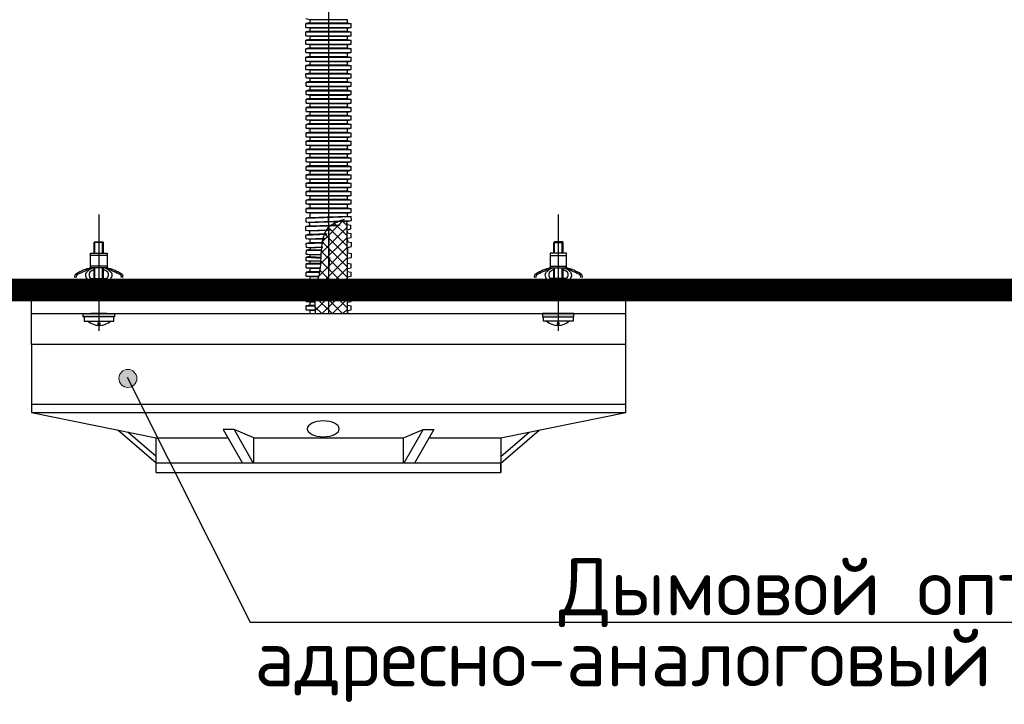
# Model space of a CAD drawing. Header units: millimetres. Extents: x -228268 to 1513407, y -439898 to -137408.
# Tile 15 of 125: x -116763 to -113269, y -244875 to -242447. Entities that reach past the tile are written whole.
import ezdxf
from ezdxf.enums import TextEntityAlignment as Align

# ---------------------------------------------------------------- set-up
doc = ezdxf.new("R2010")
doc.units = ezdxf.units.MM
doc.layers.add('Линия 0.3', color=7, linetype='Continuous', lineweight=30)
doc.layers.add('Эле-во', color=1, linetype='Continuous', lineweight=30)
doc.styles.add('Arial', font='arial.ttf', dxfattribs={"width": 0.9})
doc.styles.add('GOST', font='isocpeur.ttf')
doc.linetypes.add('Кабель в трубе', pattern='A,8,[133,ltypeshp.shx,S=1,R=0,X=10,Y=1.3],-3,[130,ltypeshp.shx,S=1.5,R=-45,X=-1.5,Y=0],8', length=19)

# ---------------------------------------------------------------- blocks, each defined once
blk = doc.blocks.new('vcBlockPos')
at = {"color": 0, "linetype": 'ByBlock', "lineweight": -2, "style": 'Arial'}
blk.add_attdef('ПОЗИЦИЯ', text='', height=250, dxfattribs=at).set_placement((0, 0), align=Align.BOTTOM_CENTER)
at = {"color": 0, "linetype": 'ByBlock', "lineweight": -2, "style": 'Arial', "flags": 1}
blk.add_attdef('КОЛИЧЕСТВО', text='', height=250, dxfattribs=at).set_placement((0, 0), align=Align.RIGHT)
at = {"color": 0, "linetype": 'ByBlock', "lineweight": -2, "style": 'Arial'}
blk.add_attdef('НТЕКСТ', text='', height=250, dxfattribs=at).set_placement((0, 0), align=Align.TOP_CENTER)
blk = doc.blocks.new('A$C83e4ce7a')
h = blk.add_hatch()
h.set_pattern_fill('ANSI37', color=256, scale=8.12853, angle=-90)
h.set_pattern_definition([(315, (9188.131, 16103.004), (18.24907, 18.24907), []), (45, (9188.131, 16103.004), (-18.24907, 18.24907), [])])
edge = h.paths.add_edge_path()
edge.add_line((-417, 440.9), (-484, 440.9))
edge.add_line((-484, 440.9), (-530.4, 440.9))
edge.add_spline(control_points=[(-530.4, 440.9), (-530.5, 444.5), (-530.6, 448), (-530.8, 451.6)], knot_values=[0, 0, 0, 0, 0.647749, 0.647749, 0.647749, 0.647749], degree=3, periodic=0)
edge.add_spline(control_points=[(-530.8, 451.6), (-530.8, 452.5), (-530.8, 453.3), (-530.8, 454.2)], knot_values=[0.647749, 0.647749, 0.647749, 0.647749, 0.803959, 0.803959, 0.803959, 0.803959], degree=3, periodic=0)
edge.add_spline(control_points=[(-530.8, 454.2), (-531, 458.8), (-531.1, 463.5), (-531.2, 468.1)], knot_values=[0.803959, 0.803959, 0.803959, 0.803959, 1.646523, 1.646523, 1.646523, 1.646523], degree=3, periodic=0)
edge.add_spline(control_points=[(-531.2, 468.1), (-531.2, 469), (-531.3, 469.9), (-531.3, 470.7)], knot_values=[1.646523, 1.646523, 1.646523, 1.646523, 1.803242, 1.803242, 1.803242, 1.803242], degree=3, periodic=0)
edge.add_spline(control_points=[(-531.3, 470.7), (-531.3, 474.3), (-531.4, 477.9), (-531.4, 481.4)], knot_values=[1.803242, 1.803242, 1.803242, 1.803242, 2.454823, 2.454823, 2.454823, 2.454823], degree=3, periodic=0)
edge.add_spline(control_points=[(-531.4, 481.4), (-531.4, 482.3), (-531.4, 483.2), (-531.4, 484)], knot_values=[2.454823, 2.454823, 2.454823, 2.454823, 2.612264, 2.612264, 2.612264, 2.612264], degree=3, periodic=0)
edge.add_spline(control_points=[(-531.4, 484), (-531.4, 488.7), (-531.3, 493.3), (-531.1, 498)], knot_values=[2.612264, 2.612264, 2.612264, 2.612264, 3.463582, 3.463582, 3.463582, 3.463582], degree=3, periodic=0)
edge.add_spline(control_points=[(-531.1, 498), (-531.1, 498.8), (-531.1, 499.7), (-531, 500.5)], knot_values=[3.463582, 3.463582, 3.463582, 3.463582, 3.622327, 3.622327, 3.622327, 3.622327], degree=3, periodic=0)
edge.add_spline(control_points=[(-531, 500.5), (-530.9, 504.1), (-530.7, 507.7), (-530.4, 511.3)], knot_values=[3.622327, 3.622327, 3.622327, 3.622327, 4.283709, 4.283709, 4.283709, 4.283709], degree=3, periodic=0)
edge.add_spline(control_points=[(-530.4, 511.3), (-530.3, 512.1), (-530.3, 513), (-530.2, 513.8)], knot_values=[4.283709, 4.283709, 4.283709, 4.283709, 4.443857, 4.443857, 4.443857, 4.443857], degree=3, periodic=0)
edge.add_spline(control_points=[(-530.2, 513.8), (-529.8, 518.5), (-529.3, 523.2), (-528.7, 527.8)], knot_values=[4.443857, 4.443857, 4.443857, 4.443857, 5.312179, 5.312179, 5.312179, 5.312179], degree=3, periodic=0)
edge.add_spline(control_points=[(-528.7, 527.8), (-528.6, 528.6), (-528.5, 529.5), (-528.3, 530.4)], knot_values=[5.312179, 5.312179, 5.312179, 5.312179, 5.474549, 5.474549, 5.474549, 5.474549], degree=3, periodic=0)
edge.add_spline(control_points=[(-528.3, 530.4), (-527.8, 534), (-527.2, 537.5), (-526.5, 541.1)], knot_values=[5.474549, 5.474549, 5.474549, 5.474549, 6.152639, 6.152639, 6.152639, 6.152639], degree=3, periodic=0)
edge.add_spline(control_points=[(-526.5, 541.1), (-526.3, 541.9), (-526.2, 542.8), (-526, 543.7)], knot_values=[6.152639, 6.152639, 6.152639, 6.152639, 6.317233, 6.317233, 6.317233, 6.317233], degree=3, periodic=0)
edge.add_spline(control_points=[(-526, 543.7), (-525.6, 545.6), (-524.5, 550.3), (-523.3, 554.9), (-522.5, 557.6)], knot_values=[6.317233, 6.317233, 6.317233, 6.317233, 6.685396, 7.211375, 7.211375, 7.211375, 7.211375], degree=3, periodic=0)
edge.add_spline(control_points=[(-522.5, 557.6), (-522.3, 558.5), (-522.1, 559.3), (-521.8, 560.2)], knot_values=[7.211375, 7.211375, 7.211375, 7.211375, 7.377862, 7.377862, 7.377862, 7.377862], degree=3, periodic=0)
edge.add_spline(control_points=[(-521.8, 560.2), (-520.8, 563.7), (-519.8, 567.3), (-518.9, 570.9)], knot_values=[7.377862, 7.377862, 7.377862, 7.377862, 8.062934, 8.062934, 8.062934, 8.062934], degree=3, periodic=0)
edge.add_spline(control_points=[(-518.9, 570.9), (-518.6, 571.8), (-518.4, 572.6), (-518.2, 573.5)], knot_values=[8.062934, 8.062934, 8.062934, 8.062934, 8.225706, 8.225706, 8.225706, 8.225706], degree=3, periodic=0)
edge.add_spline(control_points=[(-518.2, 573.5), (-517.7, 575.7), (-516.6, 580.2), (-515.7, 584.9), (-515.3, 587.4)], knot_values=[8.225706, 8.225706, 8.225706, 8.225706, 8.63311, 9.078229, 9.078229, 9.078229, 9.078229], degree=3, periodic=0)
edge.add_spline(control_points=[(-515.3, 587.4), (-515.1, 588.3), (-515, 589.1), (-514.8, 590)], knot_values=[9.078229, 9.078229, 9.078229, 9.078229, 9.231984, 9.231984, 9.231984, 9.231984], degree=3, periodic=0)
edge.add_spline(control_points=[(-514.8, 590), (-514.3, 593.5), (-513.8, 597.1), (-513.4, 600.7)], knot_values=[9.231984, 9.231984, 9.231984, 9.231984, 9.858096, 9.858096, 9.858096, 9.858096], degree=3, periodic=0)
edge.add_spline(control_points=[(-513.4, 600.7), (-513.4, 601.6), (-513.3, 602.5), (-513.2, 603.3)], knot_values=[9.858096, 9.858096, 9.858096, 9.858096, 10.006603, 10.006603, 10.006603, 10.006603], degree=3, periodic=0)
edge.add_spline(control_points=[(-513.2, 603.3), (-512.7, 607.9), (-512.4, 612.6), (-512.1, 617.2)], knot_values=[10.006603, 10.006603, 10.006603, 10.006603, 10.794748, 10.794748, 10.794748, 10.794748], degree=3, periodic=0)
edge.add_spline(control_points=[(-512.1, 617.2), (-512.1, 618.1), (-512, 619), (-512, 619.8)], knot_values=[10.794748, 10.794748, 10.794748, 10.794748, 10.939372, 10.939372, 10.939372, 10.939372], degree=3, periodic=0)
edge.add_line((-512, 619.8), (-512, 619.8))
edge.add_spline(control_points=[(-512, 619.8), (-511.9, 622.1), (-511.7, 624.4), (-511.6, 626.8)], knot_values=[10.939372, 10.939372, 10.939372, 10.939372, 11.32564, 11.32564, 11.32564, 11.32564], degree=3, periodic=0)
edge.add_spline(control_points=[(-511.6, 626.8), (-511.6, 627.8), (-511.6, 628.8), (-511.5, 629.8)], knot_values=[11.32564, 11.32564, 11.32564, 11.32564, 11.491321, 11.491321, 11.491321, 11.491321], degree=3, periodic=0)
edge.add_spline(control_points=[(-511.5, 629.8), (-511.4, 634.4), (-511.2, 639.1), (-511.1, 643.7)], knot_values=[11.491321, 11.491321, 11.491321, 11.491321, 12.263316, 12.263316, 12.263316, 12.263316], degree=3, periodic=0)
edge.add_spline(control_points=[(-511.1, 643.7), (-511.1, 644.6), (-511, 645.6), (-511, 646.5)], knot_values=[12.263316, 12.263316, 12.263316, 12.263316, 12.417274, 12.417274, 12.417274, 12.417274], degree=3, periodic=0)
edge.add_spline(control_points=[(-511, 646.5), (-510.9, 648.8), (-510.9, 651.2), (-510.8, 653.5)], knot_values=[12.417274, 12.417274, 12.417274, 12.417274, 12.806504, 12.806504, 12.806504, 12.806504], degree=3, periodic=0)
edge.add_spline(control_points=[(-510.8, 653.5), (-510.8, 654.5), (-510.7, 655.5), (-510.7, 656.5)], knot_values=[12.806504, 12.806504, 12.806504, 12.806504, 12.972761, 12.972761, 12.972761, 12.972761], degree=3, periodic=0)
edge.add_spline(control_points=[(-510.7, 656.5), (-510.6, 661.2), (-510.4, 665.9), (-510.1, 670.5)], knot_values=[12.972761, 12.972761, 12.972761, 12.972761, 13.759543, 13.759543, 13.759543, 13.759543], degree=3, periodic=0)
edge.add_spline(control_points=[(-510.1, 670.5), (-510.1, 671.4), (-510.1, 672.2), (-510, 673.1)], knot_values=[13.759543, 13.759543, 13.759543, 13.759543, 13.907586, 13.907586, 13.907586, 13.907586], degree=3, periodic=0)
edge.add_spline(control_points=[(-510, 673.1), (-509.9, 675.7), (-509.7, 678.2), (-509.5, 680.8)], knot_values=[13.907586, 13.907586, 13.907586, 13.907586, 14.349675, 14.349675, 14.349675, 14.349675], degree=3, periodic=0)
edge.add_spline(control_points=[(-509.5, 680.8), (-509.4, 681.7), (-509.3, 682.5), (-509.3, 683.4)], knot_values=[14.349675, 14.349675, 14.349675, 14.349675, 14.503223, 14.503223, 14.503223, 14.503223], degree=3, periodic=0)
edge.add_spline(control_points=[(-509.3, 683.4), (-508.8, 688.3), (-508.3, 693), (-507.6, 697.7)], knot_values=[14.503223, 14.503223, 14.503223, 14.503223, 15.354901, 15.354901, 15.354901, 15.354901], degree=3, periodic=0)
edge.add_spline(control_points=[(-507.6, 697.7), (-507.5, 698.7), (-507.3, 699.7), (-507.2, 700.7)], knot_values=[15.354901, 15.354901, 15.354901, 15.354901, 15.538209, 15.538209, 15.538209, 15.538209], degree=3, periodic=0)
edge.add_spline(control_points=[(-507.2, 700.7), (-506.5, 704.5), (-505.8, 708.2), (-504.9, 711.8)], knot_values=[15.538209, 15.538209, 15.538209, 15.538209, 16.243569, 16.243569, 16.243569, 16.243569], degree=3, periodic=0)
edge.add_spline(control_points=[(-504.9, 711.8), (-504.7, 712.7), (-504.5, 713.6), (-504.3, 714.5)], knot_values=[16.243569, 16.243569, 16.243569, 16.243569, 16.421039, 16.421039, 16.421039, 16.421039], degree=3, periodic=0)
edge.add_spline(control_points=[(-504.3, 714.5), (-502.9, 719.7), (-501.2, 724.6), (-499.1, 729.2)], knot_values=[16.421039, 16.421039, 16.421039, 16.421039, 17.448241, 17.448241, 17.448241, 17.448241], degree=3, periodic=0)
edge.add_spline(control_points=[(-499.1, 729.2), (-498.7, 730.2), (-498.3, 731.1), (-497.8, 732)], knot_values=[17.448241, 17.448241, 17.448241, 17.448241, 17.656485, 17.656485, 17.656485, 17.656485], degree=3, periodic=0)
edge.add_spline(control_points=[(-497.8, 732), (-495.8, 736.2), (-493.3, 740.2), (-490.5, 743.8)], knot_values=[17.656485, 17.656485, 17.656485, 17.656485, 18.615814, 18.615814, 18.615814, 18.615814], degree=3, periodic=0)
edge.add_spline(control_points=[(-490.5, 743.8), (-489.7, 744.8), (-488.9, 745.8), (-488.1, 746.7)], knot_values=[18.615814, 18.615814, 18.615814, 18.615814, 18.880118, 18.880118, 18.880118, 18.880118], degree=3, periodic=0)
edge.add_spline(control_points=[(-488.1, 746.7), (-486.2, 748.8), (-479.4, 755.5), (-470.6, 760.8), (-463.8, 764)], knot_values=[18.880118, 18.880118, 18.880118, 18.880118, 19.460314, 20.855251, 20.855251, 20.855251, 20.855251], degree=3, periodic=0)
edge.add_spline(control_points=[(-463.8, 764), (-461.1, 765.3), (-457.3, 764.6), (-454.5, 765.9)], knot_values=[20.855251, 20.855251, 20.855251, 20.855251, 21.418494, 21.418494, 21.418494, 21.418494], degree=3, periodic=0)
edge.add_spline(control_points=[(-454.5, 765.9), (-449.9, 767.8), (-441.4, 766.9), (-418.7, 767.7)], knot_values=[21.418494, 21.418494, 21.418494, 21.418494, 22.33164, 22.33164, 22.33164, 22.33164], degree=3, periodic=0)
edge.add_arc((-16322.7, 518.8), 15906, -0.28042, 0.89688, ccw=False)
h = blk.add_hatch(color=256)
h.dxf.hatch_style = 1
h.paths.add_polyline_path([(-1243.2, 429.1), (-1243.2, 440.9), (-1354.6, 440.9), (-1354.6, 429.1)])
h = blk.add_hatch(color=256)
h.dxf.hatch_style = 1
h.paths.add_polyline_path([(275.3, 429.1), (275.3, 440.9), (386.7, 440.9), (386.7, 429.1)])
at = {"lineweight": 20}
blk.add_hatch(color=256, dxfattribs=at).paths.add_polyline_path([(-1164.5, 211, 1), (-1228.2, 211, 1)])
for p, q in [((-551.1, 1483.4), (-564.2, 1486)), ((-551.1, 1472.7), (-564.2, 1470.1)), ((-564.2, 1456.2), (-564.2, 1470.1)), ((-564.2, 1470.1), (-404.1, 1470.1)), ((-417.2, 1472.7), (-404.1, 1470.1)), ((-404.1, 1456.2), (-404.1, 1470.1)), ((-551.1, 1453.6), (-564.2, 1456.2)), ((-564.2, 1456.2), (-404.1, 1456.2)), ((-551.1, 1442.9), (-564.2, 1440.3)), ((-564.2, 1426.3), (-564.2, 1440.3)), ((-564.2, 1440.3), (-404.1, 1440.3)), ((-417.2, 1453.6), (-404.1, 1456.2)), ((-417.1, 1442.9), (-404.1, 1440.3)), ((-404.1, 1426.4), (-404.1, 1440.3)), ((-564.2, 1426.3), (-404.1, 1426.4)), ((-551.1, 1423.8), (-564.2, 1426.3)), ((-551.1, 1413), (-564.2, 1410.5)), ((-564.2, 1396.5), (-564.2, 1410.5)), ((-564.2, 1410.5), (-404.1, 1410.5)), ((-417.1, 1423.8), (-404.1, 1426.4)), ((-417.1, 1413.1), (-404.1, 1410.5)), ((-404.1, 1396.6), (-404.1, 1410.5)), ((-564.2, 1396.5), (-404.1, 1396.6)), ((-551.1, 1393.9), (-564.2, 1396.5)), ((-551.1, 1383.2), (-564.2, 1380.6)), ((-564.2, 1380.6), (-404, 1380.7)), ((-564.2, 1366.7), (-564.2, 1380.6)), ((-551.1, 1364.1), (-564.2, 1366.7)), ((-564.2, 1366.7), (-404, 1366.7)), ((-417.1, 1394), (-404.1, 1396.6)), ((-417.1, 1383.3), (-404, 1380.7)), ((-417.1, 1364.2), (-404, 1366.7)), ((-404, 1366.7), (-404, 1380.7)), ((-551.1, 1353.4), (-564.2, 1350.8)), ((-564.2, 1350.8), (-404, 1350.9)), ((-564.2, 1336.9), (-564.2, 1350.8)), ((-551.1, 1334.3), (-564.2, 1336.9)), ((-564.2, 1336.9), (-404, 1336.9)), ((-417.1, 1353.4), (-404, 1350.9)), ((-417.1, 1334.3), (-404, 1336.9)), ((-404, 1336.9), (-404, 1350.9)), ((-551.1, 1323.6), (-564.2, 1321)), ((-564.2, 1307.1), (-564.2, 1321)), ((-564.2, 1321), (-404, 1321)), ((-551.1, 1304.5), (-564.2, 1307.1)), ((-564.2, 1307.1), (-404, 1307.1)), ((-551.1, 1293.7), (-564.2, 1291.2)), ((-417.1, 1323.6), (-404, 1321)), ((-417.1, 1304.5), (-404, 1307.1)), ((-417.1, 1293.8), (-404, 1291.2)), ((-404, 1307.1), (-404, 1321)), ((-564.1, 1277.2), (-564.2, 1291.2)), ((-564.2, 1291.2), (-404, 1291.2)), ((-564.1, 1277.2), (-404, 1277.3)), ((-551.1, 1274.7), (-564.1, 1277.2)), ((-551.1, 1263.9), (-564.1, 1261.3)), ((-564.1, 1261.3), (-404, 1261.4)), ((-564.1, 1247.4), (-564.1, 1261.3)), ((-417.1, 1274.7), (-404, 1277.3)), ((-417.1, 1264), (-404, 1261.4)), ((-404, 1277.3), (-404, 1291.2)), ((-404, 1247.5), (-404, 1261.4)), ((-564.1, 1247.4), (-404, 1247.5)), ((-551.1, 1244.8), (-564.1, 1247.4)), ((-551.1, 1234.1), (-564.1, 1231.5)), ((-564.1, 1231.5), (-404, 1231.6)), ((-564.1, 1217.6), (-564.1, 1231.5)), ((-417.1, 1244.9), (-404, 1247.5)), ((-417.1, 1234.1), (-404, 1231.6)), ((-404, 1217.6), (-404, 1231.6)), ((-551, 1215), (-564.1, 1217.6)), ((-564.1, 1217.6), (-404, 1217.6)), ((-551, 1204.3), (-564.1, 1201.7)), ((-564.1, 1187.8), (-564.1, 1201.7)), ((-564.1, 1201.7), (-404, 1201.7)), ((-417.1, 1215), (-404, 1217.6)), ((-417.1, 1204.3), (-404, 1201.7)), ((-404, 1187.8), (-404, 1201.7)), ((-551, 1185.2), (-564.1, 1187.8)), ((-564.1, 1187.8), (-404, 1187.8)), ((-551, 1174.5), (-564.1, 1171.9)), ((-564.1, 1157.9), (-564.1, 1171.9)), ((-564.1, 1171.9), (-404, 1171.9)), ((-564.1, 1157.9), (-404, 1158)), ((-551, 1155.4), (-564.1, 1157.9)), ((-417.1, 1185.2), (-404, 1187.8)), ((-417.1, 1174.5), (-404, 1171.9)), ((-417.1, 1155.4), (-404, 1158)), ((-404, 1158), (-404, 1171.9)), ((-551, 1144.6), (-564.1, 1142)), ((-564.1, 1142), (-404, 1142.1)), ((-564.1, 1128.1), (-564.1, 1142)), ((-564.1, 1128.1), (-404, 1128.2)), ((-551, 1125.5), (-564.1, 1128.1)), ((-417.1, 1144.7), (-404, 1142.1)), ((-417.1, 1125.6), (-404, 1128.2)), ((-404, 1128.2), (-404, 1142.1)), ((-551, 1114.8), (-564.1, 1112.2)), ((-564.1, 1112.2), (-404, 1112.3)), ((-564.1, 1098.3), (-564.1, 1112.2)), ((-551, 1095.7), (-564.1, 1098.3)), ((-564.1, 1098.3), (-404, 1098.3)), ((-551, 1085), (-564.1, 1082.4)), ((-417.1, 1114.9), (-404, 1112.3)), ((-417, 1095.8), (-404, 1098.3)), ((-417, 1085), (-404, 1082.4)), ((-404, 1098.3), (-404, 1112.3)), ((-564.1, 1068.5), (-564.1, 1082.4)), ((-564.1, 1082.4), (-404, 1082.4)), ((-551, 1065.9), (-564.1, 1068.5)), ((-564.1, 1068.5), (-404, 1068.5)), ((-551, 1055.2), (-564.1, 1052.6)), ((-564.1, 1038.7), (-564.1, 1052.6)), ((-564.1, 1052.6), (-404, 1052.6)), ((-417, 1065.9), (-404, 1068.5)), ((-417, 1055.2), (-404, 1052.6)), ((-404, 1068.5), (-404, 1082.4)), ((-403.9, 1038.7), (-404, 1052.6)), ((-551, 1036.1), (-564.1, 1038.7)), ((-564.1, 1038.7), (-403.9, 1038.7)), ((-551, 1025.3), (-564.1, 1022.8)), ((-564.1, 1008.8), (-564.1, 1022.8)), ((-564.1, 1022.8), (-403.9, 1022.8)), ((-417, 1036.1), (-403.9, 1038.7)), ((-417, 1025.4), (-403.9, 1022.8)), ((-403.9, 1008.9), (-403.9, 1022.8)), ((-564.1, 1008.8), (-403.9, 1008.9)), ((-551, 1006.2), (-564.1, 1008.8)), ((-551, 995.5), (-564.1, 992.9)), ((-564.1, 992.9), (-403.9, 993)), ((-564.1, 979), (-564.1, 992.9)), ((-564.1, 979), (-403.9, 979.1)), ((-551, 976.4), (-564.1, 979)), ((-417, 1006.3), (-403.9, 1008.9)), ((-417, 995.6), (-403.9, 993)), ((-417, 976.5), (-403.9, 979.1)), ((-403.9, 979.1), (-403.9, 993)), ((-551, 965.7), (-564.1, 963.1)), ((-564.1, 963.1), (-403.9, 963.2)), ((-564.1, 949.2), (-564.1, 963.1)), ((-551, 946.6), (-564.1, 949.2)), ((-564.1, 949.2), (-403.9, 949.2)), ((-417, 965.7), (-403.9, 963.2)), ((-417, 946.6), (-403.9, 949.2)), ((-403.9, 949.2), (-403.9, 963.2)), ((-551, 935.9), (-564, 933.3)), ((-564, 919.4), (-564, 933.3)), ((-564, 933.3), (-403.9, 933.3)), ((-551, 916.8), (-564, 919.4)), ((-564, 919.4), (-403.9, 919.4)), ((-417, 935.9), (-403.9, 933.3)), ((-417, 916.8), (-403.9, 919.4)), ((-403.9, 919.4), (-403.9, 933.3)), ((-551, 906.1), (-564, 903.5)), ((-564, 889.5), (-564, 903.5)), ((-564, 903.5), (-403.9, 903.5)), ((-564, 889.5), (-403.9, 889.6)), ((-551, 887), (-564, 889.5)), ((-550.9, 876.2), (-564, 873.6)), ((-564, 873.6), (-403.9, 873.7)), ((-564, 859.7), (-564, 873.6)), ((-417, 906.1), (-403.9, 903.5)), ((-417, 887), (-403.9, 889.6)), ((-417, 876.3), (-403.9, 873.7)), ((-403.9, 889.6), (-403.9, 903.5)), ((-403.9, 859.8), (-403.9, 873.7)), ((-564, 859.7), (-403.9, 859.8)), ((-550.9, 857.1), (-564, 859.7)), ((-550.9, 846.4), (-564, 843.8)), ((-564, 843.8), (-403.9, 843.9)), ((-564, 829.9), (-564, 843.8)), ((-417, 857.2), (-403.9, 859.8)), ((-417, 846.4), (-403.9, 843.9)), ((-403.9, 829.9), (-403.9, 843.9)), ((-550.9, 827.3), (-564, 829.9)), ((-564, 829.9), (-403.9, 829.9)), ((-550.9, 816.6), (-564, 814)), ((-564, 800.1), (-564, 814)), ((-564, 814), (-403.9, 814)), ((-417, 827.4), (-403.9, 829.9)), ((-417, 816.6), (-403.9, 814)), ((-403.9, 800.1), (-403.9, 814)), ((-1298.9, 792.4), (-1298.9, 379.4)), ((-550.9, 797.5), (-564, 800.1)), ((-564, 800.1), (-403.9, 800.1)), ((-563.5, 779.1), (-403.5, 785.2)), ((-550.5, 782.1), (-563.5, 779.1)), ((-563, 765.1), (-563.5, 779.1)), ((-563, 765.1), (-403, 771.3)), ((-484.6, 769.8), (-484.9, 786.5)), ((-418.7, 767.7), (-403, 771.3)), ((-417, 797.5), (-403.9, 800.1)), ((-416.7, 786.9), (-403.5, 785.2)), ((-403, 771.3), (-403.5, 785.2)), ((331, 792.4), (331, 379.4)), ((-565.2, 749.3), (-451.6, 753.3)), ((-552.2, 752.3), (-565.2, 749.3)), ((-564.7, 735.4), (-565.2, 749.3)), ((-564.7, 735.4), (-477.5, 738.4)), ((-551.6, 733.2), (-564.7, 735.4)), ((-549.8, 763.1), (-563, 765.1)), ((-418.4, 757), (-418.5, 762.4)), ((-418.4, 757), (-405.2, 754.9)), ((-417.7, 737.9), (-404.7, 741)), ((-417.3, 727.2), (-417.7, 737.9)), ((-404.7, 741), (-405.2, 754.9)), ((-551.2, 722.5), (-564.2, 719.5)), ((-564.2, 719.5), (-490.2, 722.1)), ((-563.7, 705.6), (-564.2, 719.5)), ((-563.7, 705.6), (-496.7, 707.9)), ((-550.5, 703.4), (-563.7, 705.6)), ((-417.3, 727.2), (-404.1, 725.1)), ((-416.6, 708.1), (-403.7, 711.2)), ((-416.2, 695.1), (-416.6, 708.1)), ((-403.7, 711.2), (-404.1, 725.1)), ((-1316.1, 692.7), (-1313, 695.7)), ((-1316.1, 655.5), (-1316.1, 692.7)), ((-1283.1, 692.7), (-1316.1, 692.7)), ((-1313, 695.7), (-1285.9, 695.7)), ((-1313, 655.5), (-1313, 692.7)), ((-1285.9, 695.7), (-1283.1, 692.7)), ((-1285.9, 655.5), (-1285.9, 692.7)), ((-1283.1, 655.5), (-1283.1, 692.7)), ((-550.1, 692.2), (-563.1, 689.1)), ((-563.1, 689.1), (-501.7, 691.5)), ((-562.6, 675.2), (-563.1, 689.1)), ((-563.1, 652.3), (-562.7, 666.2)), ((-549.6, 668.4), (-562.7, 666.2)), ((-562.7, 666.2), (-506.9, 664.7)), ((-562.6, 675.2), (-504.7, 677.5)), ((-549.4, 673.1), (-562.6, 675.2)), ((-481.9, 651.2), (-480.3, 667.8)), ((-416.2, 695.1), (-402.8, 693)), ((-415.7, 656.8), (-415.6, 675.9)), ((-415.6, 675.9), (-402.3, 679.1)), ((-402.3, 679.1), (-402.8, 693)), ((318, 695.7), (315.2, 692.7)), ((315.2, 655.5), (315.2, 692.7)), ((315.2, 692.7), (348.2, 692.7)), ((345.1, 695.7), (318, 695.7)), ((318, 655.5), (318, 692.7)), ((348.2, 692.7), (345.1, 695.7)), ((345.1, 655.5), (345.1, 692.7)), ((348.2, 655.5), (348.2, 692.7)), ((-1328.7, 602.7), (-1328.7, 655.5)), ((-1328.7, 655.5), (-1270.3, 655.5)), ((-1270.3, 647.5), (-1328.7, 647.5)), ((-1270.3, 655.5), (-1270.3, 602.7)), ((-564, 627.9), (-563.8, 641.4)), ((-564, 627.9), (-511.5, 629.8)), ((-550.6, 643.2), (-563.8, 641.4)), ((-563.8, 641.4), (-510.4, 638.1)), ((-550.1, 649.4), (-563.1, 652.3)), ((-563.1, 652.3), (-508.8, 650.8)), ((-417, 637.6), (-403, 640)), ((-417, 619.8), (-417, 637.6)), ((-415.7, 656.8), (-402.6, 653.9)), ((-403, 640), (-402.6, 653.9)), ((360.8, 655.5), (302.4, 655.5)), ((302.4, 655.5), (302.4, 602.7)), ((302.4, 647.5), (360.8, 647.5)), ((360.8, 602.7), (360.8, 655.5)), ((-1270.3, 609.6), (-1328.7, 609.6)), ((-1270.3, 602.7), (-1328.7, 602.7)), ((-1316.1, 565.5), (-1316.1, 602.7)), ((-1313, 565.5), (-1313, 602.7)), ((-1285.9, 565.5), (-1285.9, 602.7)), ((-1283.1, 565.5), (-1283.1, 602.7)), ((-550.9, 625.7), (-564, 627.9)), ((-551, 619.8), (-564, 617.2)), ((-564, 603.3), (-564, 617.2)), ((-564, 617.2), (-512.1, 617.2)), ((-551, 600.7), (-564, 603.3)), ((-564, 603.3), (-513.2, 603.3)), ((-417, 619.8), (-403.9, 617.3)), ((-417, 600.7), (-403.9, 603.3)), ((-417, 590), (-417, 600.7)), ((-403.9, 603.3), (-403.9, 617.3)), ((302.4, 609.6), (360.8, 609.6)), ((302.4, 602.7), (360.8, 602.7)), ((315.2, 565.5), (315.2, 602.7)), ((318, 565.5), (318, 602.7)), ((345.1, 565.5), (345.1, 602.7)), ((348.2, 565.5), (348.2, 602.7)), ((-1327.2, 565.5), (-1270.6, 565.5)), ((-551, 590), (-564, 587.4)), ((-564, 573.5), (-564, 587.4)), ((-564, 587.4), (-515.3, 587.4)), ((-551, 570.9), (-564, 573.5)), ((-564, 573.5), (-518.2, 573.5)), ((-550.9, 560.2), (-564, 557.6)), ((-417, 590), (-403.9, 587.4)), ((-417, 570.9), (-403.9, 573.5)), ((-417, 560.2), (-417, 570.9)), ((-417, 560.2), (-403.9, 557.6)), ((-403.9, 573.5), (-403.9, 587.4)), ((359.3, 565.5), (302.7, 565.5)), ((-564, 543.7), (-564, 557.6)), ((-564, 557.6), (-522.5, 557.6)), ((-550.9, 541.1), (-564, 543.7)), ((-564, 543.7), (-526, 543.7)), ((-550.9, 530.4), (-564, 527.8)), ((-564, 513.8), (-564, 527.8)), ((-564, 527.8), (-528.7, 527.8)), ((-484, 538), (-484, 554.6)), ((-417, 541.1), (-403.9, 543.7)), ((-417, 530.4), (-417, 541.1)), ((-417, 530.4), (-403.9, 527.8)), ((-403.9, 543.7), (-403.9, 557.6)), ((-403.9, 513.9), (-403.9, 527.8)), ((-550.9, 511.3), (-564, 513.8)), ((-564, 513.8), (-530.2, 513.8)), ((-550.9, 500.5), (-564, 497.9)), ((-564, 497.9), (-531.1, 498)), ((-564, 484), (-564, 497.9)), ((-417, 511.3), (-403.9, 513.9)), ((-417, 500.6), (-417, 511.3)), ((-417, 500.6), (-403.9, 498)), ((-403.9, 484), (-403.9, 498)), ((-550.9, 481.4), (-564, 484)), ((-564, 484), (-531.4, 484)), ((-550.9, 470.7), (-564, 468.1)), ((-564, 454.2), (-564, 468.1)), ((-564, 468.1), (-531.2, 468.1)), ((-417, 481.5), (-403.9, 484)), ((-417, 470.7), (-417, 481.5)), ((-417, 470.7), (-403.9, 468.1)), ((-403.9, 454.2), (-403.9, 468.1)), ((-1246.5, 429.1), (-1351.6, 429.1)), ((-1351.6, 429.1), (-1351.6, 414.6)), ((-1270.6, 440.9), (-1327.2, 440.9)), ((-1246.5, 414.6), (-1246.5, 429.1)), ((-576.8, 440.9), (-484, 440.9)), ((-550.9, 451.6), (-564, 454.2)), ((-564, 454.2), (-530.8, 454.2)), ((-417, 451.6), (-403.9, 454.2)), ((-417, 451.6), (-417, 440.9)), ((278.6, 429.1), (383.7, 429.1)), ((278.6, 414.6), (278.6, 429.1)), ((302.7, 440.9), (359.3, 440.9)), ((383.7, 429.1), (383.7, 414.6)), ((-1351.6, 414.6), (-1246.5, 414.6)), ((383.7, 414.6), (278.6, 414.6))]:
    blk.add_line(p, q)
for points in [[(-551.1, 1483.4), (-551.1, 1472.7), (-417.2, 1472.7), (-417.2, 1483.5)], [(-551.1, 1453.6), (-551.1, 1442.9), (-417.1, 1442.9), (-417.2, 1453.6)], [(-551.1, 1423.8), (-551.1, 1413), (-417.1, 1413.1), (-417.1, 1423.8)], [(-551.1, 1393.9), (-551.1, 1383.2), (-417.1, 1383.3), (-417.1, 1394)], [(-551.1, 1364.1), (-551.1, 1353.4), (-417.1, 1353.4), (-417.1, 1364.2)], [(-551.1, 1334.3), (-551.1, 1323.6), (-417.1, 1323.6), (-417.1, 1334.3)], [(-551.1, 1304.5), (-551.1, 1293.7), (-417.1, 1293.8), (-417.1, 1304.5)], [(-551.1, 1274.7), (-551.1, 1263.9), (-417.1, 1264), (-417.1, 1274.7)], [(-551.1, 1244.8), (-551.1, 1234.1), (-417.1, 1234.1), (-417.1, 1244.9)], [(-551, 1215), (-551, 1204.3), (-417.1, 1204.3), (-417.1, 1215)], [(-551, 1185.2), (-551, 1174.5), (-417.1, 1174.5), (-417.1, 1185.2)], [(-551, 1155.4), (-551, 1144.6), (-417.1, 1144.7), (-417.1, 1155.4)], [(-551, 1125.5), (-551, 1114.8), (-417.1, 1114.9), (-417.1, 1125.6)], [(-551, 1095.7), (-551, 1085), (-417, 1085), (-417, 1095.8)], [(-551, 1065.9), (-551, 1055.2), (-417, 1055.2), (-417, 1065.9)], [(-551, 1036.1), (-551, 1025.3), (-417, 1025.4), (-417, 1036.1)], [(-551, 1006.2), (-551, 995.5), (-417, 995.6), (-417, 1006.3)], [(-551, 976.4), (-551, 965.7), (-417, 965.7), (-417, 976.5)], [(-551, 946.6), (-551, 935.9), (-417, 935.9), (-417, 946.6)], [(-551, 916.8), (-551, 906.1), (-417, 906.1), (-417, 916.8)], [(-551, 887), (-550.9, 876.2), (-417, 876.3), (-417, 887)], [(-550.9, 857.1), (-550.9, 846.4), (-417, 846.4), (-417, 857.2)], [(-550.9, 827.3), (-550.9, 816.6), (-417, 816.6), (-417, 827.4)], [(-550.9, 797.5), (-550.5, 782.1), (-416.7, 786.8), (-417, 797.5)], [(-1243.2, 440.9), (-1243.2, 429.1), (-1354.6, 429.1), (-1354.6, 440.9)], [(275.3, 440.9), (275.3, 429.1), (386.7, 429.1), (386.7, 440.9)]]:
    blk.add_lwpolyline(points, close=True)
for points in [[(-418.5, 762.4), (-418.7, 767.7), (-552.6, 763), (-552.2, 752.3), (-442.8, 756.2)], [(-480.2, 735.7), (-551.6, 733.2), (-551.2, 722.5), (-488.6, 724.7)], [(-497.7, 705.3), (-550.5, 703.4), (-550.1, 692.7), (-501, 694.4)], [(-505.2, 674.9), (-549.4, 673.1), (-549.6, 668.4), (-506.5, 667.3)], [(-509.2, 647.8), (-550.2, 648.8), (-550.6, 643.4), (-510.1, 640.9)], [(-511.6, 626.8), (-551, 625.2), (-551, 619.8), (-512, 619.8)], [(-513.4, 600.7), (-551, 600.7), (-551, 590), (-514.8, 590)], [(-518.9, 570.9), (-551, 570.9), (-550.9, 560.2), (-521.8, 560.2)], [(-526.5, 541.1), (-550.9, 541.1), (-550.9, 530.4), (-528.3, 530.4)], [(-530.4, 511.3), (-550.9, 511.3), (-550.9, 500.5), (-531, 500.5)], [(-531.4, 481.4), (-550.9, 481.4), (-550.9, 470.7), (-531.3, 470.7)], [(-530.8, 451.6), (-550.9, 451.6), (-550.9, 440.9), (-530.4, 440.9)], [(-1302.2, 399.2), (-1302.2, 407.9), (-1295.5, 407.9), (-1295.5, 399.1)], [(334.3, 399.2), (334.3, 407.9), (327.6, 407.9), (327.6, 399.1)], [(-1198.2, 215.7), (-762, -653.9), (5263.2, -653.9)]]:
    blk.add_lwpolyline(points)
at = {"color": 251, "ltscale": 25, "true_color": 0x636466, "const_width": 81.3}
blk.add_lwpolyline([(-4587.7, 524.7), (3688.2, 524.7)], dxfattribs=at)
at = {"color": 0}
for points in [[(-484.2, 750.6, 0), (-483.1, 692, 0)], [(-480.3, 639.8, 0), (-484, 581.7, 0)], [(-484, 518.8, 0), (-484, 460.1, 0)]]:
    blk.add_polyline3d(points, dxfattribs=at)
at = {"lineweight": 20}
blk.add_circle((-1196.3, 211), 31.9, dxfattribs=at)
for centre, radius, start, end in [((-16322.7, 518.8), 15906, 359.71958, 0.89688), ((-1293, 444.3), 162.4, 102.6845, 121.7495), ((974.2, -4560), 5651.1, 113.9949, 114.5342), ((-1298, 545.8), 61.2, 111.636, 134.7787), ((-1303.2, 558), 40.8, 108.0822, 133.6572), ((-1295.8, 558), 40.8, 46.3428, 71.9178), ((-1301, 545.8), 61.2, 45.2213, 68.364), ((-3573.2, -4560), 5651.1, 65.4658, 66.0051), ((-1306, 444.3), 162.4, 58.2505, 77.3155), ((338.1, 444.3), 162.4, 102.6845, 121.7495), ((2605.3, -4560), 5651.1, 113.9949, 114.5342), ((333.1, 545.8), 61.2, 111.636, 134.7787), ((327.9, 558), 40.8, 108.0822, 133.6572), ((335.3, 558), 40.8, 46.3428, 71.9178), ((330.1, 545.8), 61.2, 45.2213, 68.364), ((-1942.1, -4560), 5651.1, 65.4658, 66.0051), ((325.1, 444.3), 162.4, 58.2505, 77.3155), ((-1374.4, 572.3), 10.9, 112.0267, 199.499), ((-1369.3, 570.8), 10.5, 106.4751, 192.0421), ((-1331.9, 577.3), 15.1, 127.4398, 231.505), ((-1316.6, 578.3), 17.4, 148.0349, 227.3243), ((-1282.4, 578.3), 17.4, 312.6757, 31.9651), ((-1267, 577.3), 15.1, 308.495, 52.5602), ((-1229.6, 570.8), 10.5, 347.9579, 73.5249), ((-1224.6, 572.3), 10.9, 340.501, 67.9733), ((256.7, 572.3), 10.9, 112.0267, 199.499), ((261.7, 570.8), 10.5, 106.4751, 192.0421), ((299.1, 577.3), 15.1, 127.4398, 231.505), ((314.5, 578.3), 17.4, 148.0349, 227.3243), ((348.7, 578.3), 17.4, 312.6757, 31.9651), ((364, 577.3), 15.1, 308.495, 52.5602), ((401.4, 570.8), 10.5, 347.9579, 73.5249), ((406.5, 572.3), 10.9, 340.501, 67.9733), ((-1297.8, 462.6), 63.5, 228.9959, 311.0041), ((329.9, 462.6), 63.5, 228.9959, 311.0041)]:
    blk.add_arc(centre, radius, start, end)
blk.add_spline([(-530.4, 440.9), (-524.7, 549.4), (-516.7, 580.1), (-478.3, 752.1), (-428, 775.7)], degree=3)
at = {"layer": 'Линия 0.3', "color": 0, "ltscale": 100}
for p, q in [((-1538.8, 330.8), (-1538.8, 495.2)), ((570.9, 330.8), (570.9, 495.2)), ((-1538.8, 440.9), (570.9, 440.9)), ((570.9, 330.8), (-1538.8, 330.8)), ((-1538.8, 330.8), (-1538.8, 90.4)), ((570.9, 90.4), (570.9, 330.8)), ((-1538.8, 120), (570.9, 120)), ((-1538.8, 90.4), (570.9, 90.4)), ((-1538.8, 90.4), (-1095.7, 0)), ((127.6, 0), (570.9, 90.4)), ((-1095.7, -89.3), (-1231.9, 27.8)), ((-1095.7, -65.9), (-1196.3, 20.5)), ((-1095.7, -122.6), (-1095.7, 0)), ((-1095.7, 0), (-840.6, 0)), ((-819.6, 30.1), (-857.8, 30.1)), ((-857.8, 30.1), (-789.4, -89.3)), ((-749.8, 0), (-819.6, 30.1)), ((-819.6, 30.1), (-751.3, -89.3)), ((-749.8, 0), (-218.3, 0)), ((-749.8, -89.3), (-749.8, 0)), ((-218.3, 0), (-148.5, 30.1)), ((-218.3, -89.3), (-218.3, 0)), ((-148.5, 30.1), (-216.8, -89.3)), ((-110.4, 30.1), (-178.7, -89.3)), ((-148.5, 30.1), (-110.4, 30.1)), ((-127.6, 0), (127.6, 0)), ((127.6, -89.3), (263.8, 27.8)), ((127.6, -65.9), (228.2, 20.5)), ((127.6, 0), (127.6, -122.6)), ((127.6, -89.3), (-1095.7, -89.3)), ((127.6, -122.6), (127.6, -89.3)), ((-1095.7, -122.6), (127.6, -122.6))]:
    blk.add_line(p, q, dxfattribs=at)
at = {"layer": 'Линия 0.3', "color": 0, "ltscale": 100, "extrusion": (0, 0, -1)}
blk.add_ellipse((-502.7, 32), major_axis=(56.7, 0), ratio=0.497587, dxfattribs=at)
at = {"layer": 'Эле-во', "linetype": 'Кабель в трубе', "ltscale": 12}
blk.add_lwpolyline([(-484, 1566.1), (-484, 440.9)], dxfattribs=at)
ref = blk.add_blockref('vcBlockPos', (2250.6, -653.9), dxfattribs=dict(xscale=81.28530126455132, yscale=81.28530126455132, zscale=81.28530126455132))
ref.add_attrib('ПОЗИЦИЯ', 'Дымовой оптико-электронный ', dxfattribs={"color": 0, "linetype": 'ByBlock', "lineweight": -2, "height": 203.213, "style": 'GOST'}).set_placement((2372.5, -629.5), align=Align.CENTER)
ref.add_attrib('НТЕКСТ', 'адресно-аналоговый извещатель. ДИП-34А-03', dxfattribs={"color": 0, "linetype": 'ByBlock', "lineweight": -2, "height": 203.213, "style": 'GOST'}).set_placement((2250.6, -678.2), align=Align.TOP_CENTER)

msp = doc.modelspace()

# ---------------------------------------------------------------- block references
at = {"lineweight": -3, "ltscale": 10000}
msp.add_blockref('A$C83e4ce7a', (-115183.2, -243930.1), dxfattribs=at)

doc.saveas('drawing.dxf')
